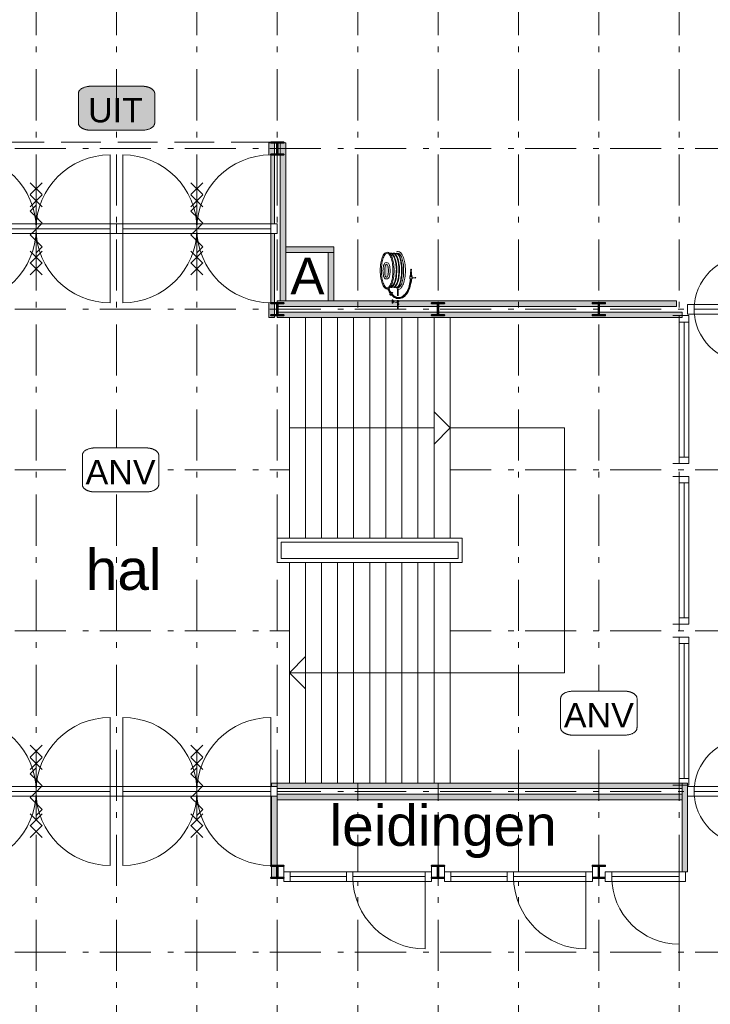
# Model space of a CAD drawing. Header units: millimetres. Extents: x -25849 to 35600, y -19165 to 63250.
# Tile 3 of 10: x -14255 to -5663, y -4248 to 8002. Entities that reach past the tile are written whole.
import ezdxf

# ---------------------------------------------------------------- set-up
doc = ezdxf.new("R2010")
doc.units = ezdxf.units.MM
doc.header["$LTSCALE"] = 1016
doc.linetypes.add('STYLE_02', pattern=[0.694425, 0.48607, -0.208355])
doc.linetypes.add('STYLE_06', pattern=[1.04164, 0.625, -0.20828, 0.06943, -0.13893])
for name, color, linetype, lineweight in [('360', 1, 'Continuous', 15), ('Binnenpuien', 47, 'Continuous', 18), ('Binnenwanden', 7, 'Continuous', 13), ('Brandinstallaties', 7, 'Continuous', 18), ('Geen', 7, 'Continuous', 18), ('Staalconstructie', 7, 'Continuous', 18), ('Tekst', 7, 'Continuous', 18)]:
    doc.layers.add(name, color=color, linetype=linetype, lineweight=lineweight)
doc.styles.add('Arial', font='Arial')

# ---------------------------------------------------------------- blocks, each defined once
blk = doc.blocks.new('Binnenpui 2000')
blk.add_wipeout([(80, 40), (1920, 40), (1920, -80), (80, -80)]).dxf.layer = 'Binnenpuien'
at = {"layer": 'Binnenpuien'}
blk.add_lwpolyline([(80, 40), (1920, 40), (1920, -80), (80, -80)], close=True, dxfattribs=at)
for points in [[(80, 40), (160, 40), (160, -80), (80, -80)], [(1840, 40), (1920, 40), (1920, -80), (1840, -80)]]:
    blk.add_wipeout(points).dxf.layer = 'Binnenpuien'
for p, q in [((80, -80), (80, -160)), ((160, -20), (1840, -20)), ((1920, -80), (1920, -160))]:
    blk.add_line(p, q, dxfattribs=at)
for points in [[(80, 40), (160, 40), (160, -80), (80, -80)], [(1840, 40), (1920, 40), (1920, -80), (1840, -80)]]:
    blk.add_lwpolyline(points, close=True, dxfattribs=at)
blk = doc.blocks.new('Binnendeur 815')
blk.add_wipeout([(80, 0), (80, 16), (81, 32), (82, 48), (83, 64), (85, 80), (87, 96), (90, 112), (93, 128), (96, 144), (100, 159), (104, 175), (108, 190), (113, 205), (118, 221), (124, 236), (130, 251), (136, 265), (143, 280), (150, 294), (157, 309), (165, 323), (173, 337), (182, 350), (190, 364), (199, 377), (209, 390), (219, 403), (229, 416), (239, 428), (250, 440), (261, 452), (272, 463), (283, 474), (295, 485), (307, 496), (319, 506), (332, 516), (345, 526), (358, 536), (371, 545), (385, 553), (398, 562), (412, 570), (426, 578), (441, 585), (455, 592), (470, 599), (484, 605), (499, 611), (514, 617), (530, 622), (545, 627), (560, 631), (576, 635), (591, 639), (607, 642), (623, 645), (639, 648), (655, 650), (671, 652), (687, 653), (703, 654), (719, 655), (735, 655), (735, 0)]).dxf.layer = 'Binnenpuien'
at = {"layer": 'Binnenpuien'}
blk.add_arc((735, 0), 655, 90, 180, dxfattribs=at)
blk.add_wipeout([(0, 60), (815, 60), (815, -60), (0, -60)]).dxf.layer = 'Binnenpuien'
blk.add_lwpolyline([(0, 60), (815, 60), (815, -60), (0, -60)], close=True, dxfattribs=at)
blk.add_wipeout([(735, 60), (815, 60), (815, -60), (735, -60)]).dxf.layer = 'Binnenpuien'
for p, q in [((735, 0), (735, 655)), ((80, 0), (735, 0))]:
    blk.add_line(p, q, dxfattribs=at)
blk.add_lwpolyline([(735, 60), (815, 60), (815, -60), (735, -60)], close=True, dxfattribs=at)
blk.add_wipeout([(0, 60), (80, 60), (80, -60), (0, -60)]).dxf.layer = 'Binnenpuien'
blk.add_lwpolyline([(0, 60), (80, 60), (80, -60), (0, -60)], close=True, dxfattribs=at)
blk = doc.blocks.new('IPE 160')
at = {"color": 7, "linetype": 'Continuous', "lineweight": 35}
blk.add_wipeout([(5, 80), (80, 80), (80, 70), (15, 70), (15, 70), (15, 70), (14, 70), (14, 70), (14, 70), (14, 70), (13, 70), (13, 70), (13, 70), (13, 70), (12, 70), (12, 70), (12, 69), (12, 69), (11, 69), (11, 69), (11, 69), (11, 69), (11, 69), (10, 69), (10, 69), (10, 69), (10, 68), (9, 68), (9, 68), (9, 68), (9, 68), (9, 68), (8, 68), (8, 67), (8, 67), (8, 67), (8, 67), (8, 67), (7, 67), (7, 66), (7, 66), (7, 66), (7, 66), (7, 66), (7, 65), (6, 65), (6, 65), (6, 65), (6, 64), (6, 64), (6, 64), (6, 64), (6, 64), (6, 63), (6, 63), (5, 63), (5, 63), (5, 62), (5, 62), (5, 62), (5, 62), (5, 61), (5, 61), (5, 61), (5, 61), (5, 60), (5, 60), (5, 60), (5, 0), (5, -60), (5, -60), (5, -60), (5, -61), (5, -61), (5, -61), (5, -61), (5, -62), (5, -62), (5, -62), (5, -62), (5, -63), (5, -63), (6, -63), (6, -63), (6, -64), (6, -64), (6, -64), (6, -64), (6, -64), (6, -65), (6, -65), (6, -65), (7, -65), (7, -66), (7, -66), (7, -66), (7, -66), (7, -66), (7, -67), (8, -67), (8, -67), (8, -67), (8, -67), (8, -67), (8, -68), (9, -68), (9, -68), (9, -68), (9, -68), (9, -68), (10, -68), (10, -69), (10, -69), (10, -69), (11, -69), (11, -69), (11, -69), (11, -69), (11, -69), (12, -69), (12, -69), (12, -70), (12, -70), (13, -70), (13, -70), (13, -70), (13, -70), (14, -70), (14, -70), (14, -70), (14, -70), (15, -70), (15, -70), (15, -70), (80, -70), (80, -80), (-80, -80), (-80, -70), (-15, -70), (-15, -70), (-15, -70), (-14, -70), (-14, -70), (-14, -70), (-14, -70), (-13, -70), (-13, -70), (-13, -70), (-13, -70), (-12, -70), (-12, -70), (-12, -69), (-12, -69), (-11, -69), (-11, -69), (-11, -69), (-11, -69), (-11, -69), (-10, -69), (-10, -69), (-10, -69), (-10, -68), (-9, -68), (-9, -68), (-9, -68), (-9, -68), (-9, -68), (-8, -68), (-8, -67), (-8, -67), (-8, -67), (-8, -67), (-8, -67), (-7, -67), (-7, -66), (-7, -66), (-7, -66), (-7, -66), (-7, -66), (-7, -65), (-6, -65), (-6, -65), (-6, -65), (-6, -64), (-6, -64), (-6, -64), (-6, -64), (-6, -64), (-6, -63), (-6, -63), (-5, -63), (-5, -63), (-5, -62), (-5, -62), (-5, -62), (-5, -62), (-5, -61), (-5, -61), (-5, -61), (-5, -61), (-5, -60), (-5, -60), (-5, -60), (-5, 0), (-5, 60), (-5, 60), (-5, 60), (-5, 61), (-5, 61), (-5, 61), (-5, 61), (-5, 62), (-5, 62), (-5, 62), (-5, 62), (-5, 63), (-5, 63), (-6, 63), (-6, 63), (-6, 64), (-6, 64), (-6, 64), (-6, 64), (-6, 64), (-6, 65), (-6, 65), (-6, 65), (-7, 65), (-7, 66), (-7, 66), (-7, 66), (-7, 66), (-7, 66), (-7, 67), (-8, 67), (-8, 67), (-8, 67), (-8, 67), (-8, 67), (-8, 68), (-9, 68), (-9, 68), (-9, 68), (-9, 68), (-9, 68), (-10, 68), (-10, 69), (-10, 69), (-10, 69), (-11, 69), (-11, 69), (-11, 69), (-11, 69), (-11, 69), (-12, 69), (-12, 69), (-12, 70), (-12, 70), (-13, 70), (-13, 70), (-13, 70), (-13, 70), (-14, 70), (-14, 70), (-14, 70), (-14, 70), (-15, 70), (-15, 70), (-15, 70), (-80, 70), (-80, 80), (-5, 80)], dxfattribs=at).dxf.layer = 'Staalconstructie'
at = {"layer": 'Staalconstructie', "color": 7, "linetype": 'Continuous', "lineweight": 35, "flags": 128}
blk.add_lwpolyline([(5, 80), (80, 80), (80, 70), (15, 70, 0.414214), (5, 60), (5, -60, 0.414214), (15, -70), (80, -70), (80, -80), (-80, -80), (-80, -70), (-15, -70, 0.414214), (-5, -60), (-5, 60, 0.414214), (-15, 70), (-80, 70), (-80, 80), (-5, 80)], format="xyb", close=True, dxfattribs=at)
blk = doc.blocks.new('Groep-4')
at = {"layer": 'Geen'}
blk.add_line((-7475, 2922.5), (-7475, -122.5), dxfattribs=at)
for points in [[(-10900, 4295), (-10700, 4295), (-10700, 1550), (-10900, 1550)], [(-9100, 4295), (-8900, 4295), (-8900, 1550), (-9100, 1550)], [(-10900, 1250), (-10700, 1250), (-10700, -1495), (-10900, -1495)], [(-9100, 1250), (-8900, 1250), (-8900, -1495), (-9100, -1495)]]:
    blk.add_wipeout(points).dxf.layer = 'Geen'
for points in [[(-10900, 4295), (-10700, 4295), (-10700, 1550), (-10900, 1550)], [(-9100, 4295), (-8900, 4295), (-8900, 1550), (-9100, 1550)], [(-10900, 1250), (-10700, 1250), (-10700, -1495), (-10900, -1495)], [(-9100, 1250), (-8900, 1250), (-8900, -1495), (-9100, -1495)]]:
    blk.add_lwpolyline(points, close=True, dxfattribs=at)
for points in [[(-9300, 4295), (-9100, 4295), (-9100, 1550), (-9300, 1550)], [(-9300, 1250), (-9100, 1250), (-9100, -1495), (-9300, -1495)]]:
    blk.add_wipeout(points).dxf.layer = 'Geen'
for points in [[(-9300, 4295), (-9100, 4295), (-9100, 1550), (-9300, 1550)], [(-9300, 1250), (-9100, 1250), (-9100, -1495), (-9300, -1495)]]:
    blk.add_lwpolyline(points, close=True, dxfattribs=at)
for points in [[(-9500, 4295), (-9300, 4295), (-9300, 1550), (-9500, 1550)], [(-9500, 1250), (-9300, 1250), (-9300, -1495), (-9500, -1495)]]:
    blk.add_wipeout(points).dxf.layer = 'Geen'
for points in [[(-9500, 4295), (-9300, 4295), (-9300, 1550), (-9500, 1550)], [(-9500, 1250), (-9300, 1250), (-9300, -1495), (-9500, -1495)]]:
    blk.add_lwpolyline(points, close=True, dxfattribs=at)
for points in [[(-9700, 4295), (-9500, 4295), (-9500, 1550), (-9700, 1550)], [(-9700, 1250), (-9500, 1250), (-9500, -1495), (-9700, -1495)]]:
    blk.add_wipeout(points).dxf.layer = 'Geen'
for points in [[(-9700, 4295), (-9500, 4295), (-9500, 1550), (-9700, 1550)], [(-9700, 1250), (-9500, 1250), (-9500, -1495), (-9700, -1495)]]:
    blk.add_lwpolyline(points, close=True, dxfattribs=at)
for points in [[(-9900, 4295), (-9700, 4295), (-9700, 1550), (-9900, 1550)], [(-9900, 1250), (-9700, 1250), (-9700, -1495), (-9900, -1495)]]:
    blk.add_wipeout(points).dxf.layer = 'Geen'
for points in [[(-9900, 4295), (-9700, 4295), (-9700, 1550), (-9900, 1550)], [(-9900, 1250), (-9700, 1250), (-9700, -1495), (-9900, -1495)]]:
    blk.add_lwpolyline(points, close=True, dxfattribs=at)
for points in [[(-10100, 4295), (-9900, 4295), (-9900, 1550), (-10100, 1550)], [(-10100, 1250), (-9900, 1250), (-9900, -1495), (-10100, -1495)]]:
    blk.add_wipeout(points).dxf.layer = 'Geen'
for points in [[(-10100, 4295), (-9900, 4295), (-9900, 1550), (-10100, 1550)], [(-10100, 1250), (-9900, 1250), (-9900, -1495), (-10100, -1495)]]:
    blk.add_lwpolyline(points, close=True, dxfattribs=at)
for points in [[(-10300, 4295), (-10100, 4295), (-10100, 1550), (-10300, 1550)], [(-10300, 1250), (-10100, 1250), (-10100, -1495), (-10300, -1495)]]:
    blk.add_wipeout(points).dxf.layer = 'Geen'
for points in [[(-10300, 4295), (-10100, 4295), (-10100, 1550), (-10300, 1550)], [(-10300, 1250), (-10100, 1250), (-10100, -1495), (-10300, -1495)]]:
    blk.add_lwpolyline(points, close=True, dxfattribs=at)
for points in [[(-10500, 4295), (-10300, 4295), (-10300, 1550), (-10500, 1550)], [(-10500, 1250), (-10300, 1250), (-10300, -1495), (-10500, -1495)]]:
    blk.add_wipeout(points).dxf.layer = 'Geen'
for points in [[(-10500, 4295), (-10300, 4295), (-10300, 1550), (-10500, 1550)], [(-10500, 1250), (-10300, 1250), (-10300, -1495), (-10500, -1495)]]:
    blk.add_lwpolyline(points, close=True, dxfattribs=at)
for points in [[(-10700, 4295), (-10500, 4295), (-10500, 1550), (-10700, 1550)], [(-10700, 1250), (-10500, 1250), (-10500, -1495), (-10700, -1495)]]:
    blk.add_wipeout(points).dxf.layer = 'Geen'
blk.add_line((-10900, 2922.5), (-7475, 2922.5), dxfattribs=at)
for points in [[(-10700, 4295), (-10500, 4295), (-10500, 1550), (-10700, 1550)], [(-10700, 1250), (-10500, 1250), (-10500, -1495), (-10700, -1495)]]:
    blk.add_lwpolyline(points, close=True, dxfattribs=at)
for points in [[(-9100, 3122.5), (-8900, 2922.5), (-9100, 2722.5), (-9100, 2922.5)], [(-10700, -322.5), (-10900, -122.5), (-10700, 77.5), (-10700, -122.5)]]:
    blk.add_wipeout(points).dxf.layer = 'Geen'
at = {"lineweight": 5}
blk.add_wipeout([(-11050, 1550), (-8750, 1550), (-8750, 1250), (-11050, 1250)], dxfattribs=at).dxf.layer = 'Geen'
at = {"layer": 'Geen'}
blk.add_line((-10900, -122.5), (-7475, -122.5), dxfattribs=at)
for points in [[(-9100, 3122.5), (-8900, 2922.5), (-9100, 2722.5), (-9100, 2922.5)], [(-10700, -322.5), (-10900, -122.5), (-10700, 77.5), (-10700, -122.5)]]:
    blk.add_lwpolyline(points, close=True, dxfattribs=at)
at = {"layer": 'Geen', "lineweight": 5}
blk.add_lwpolyline([(-11050, 1550), (-8750, 1550), (-8750, 1250), (-11050, 1250)], close=True, dxfattribs=at)
at = {"lineweight": 5}
blk.add_wipeout([(-11000, 1500), (-8800, 1500), (-8800, 1300), (-11000, 1300)], dxfattribs=at).dxf.layer = 'Geen'
at = {"layer": 'Geen', "lineweight": 5}
blk.add_lwpolyline([(-11000, 1500), (-8800, 1500), (-8800, 1300), (-11000, 1300)], close=True, dxfattribs=at)
blk = doc.blocks.new('Binnendeur 2000')
blk.add_wipeout([(1000, 0), (1000, -23), (999, -45), (998, -68), (996, -90), (993, -113), (990, -135), (986, -157), (982, -179), (978, -202), (972, -224), (967, -245), (960, -267), (954, -289), (946, -310), (938, -331), (930, -352), (921, -373), (912, -393), (902, -414), (891, -434), (880, -453), (869, -473), (857, -492), (845, -511), (832, -530), (819, -548), (805, -566), (791, -584), (777, -601), (762, -618), (746, -634), (731, -651), (714, -666), (698, -682), (681, -697), (664, -711), (646, -725), (628, -739), (610, -752), (591, -765), (572, -777), (553, -789), (533, -800), (514, -811), (494, -822), (473, -832), (453, -841), (432, -850), (411, -858), (390, -866), (369, -874), (347, -880), (325, -887), (304, -892), (282, -898), (259, -902), (237, -906), (215, -910), (193, -913), (170, -916), (148, -918), (125, -919), (103, -920), (80, -920), (80, 0)]).dxf.layer = 'Binnenpuien'
at = {"layer": 'Binnenpuien'}
blk.add_arc((80, 0), 920, 270, 0, dxfattribs=at)
blk.add_wipeout([(1920, -920), (1897, -920), (1875, -919), (1852, -918), (1830, -916), (1807, -913), (1785, -910), (1763, -906), (1741, -902), (1718, -898), (1696, -892), (1675, -887), (1653, -880), (1631, -874), (1610, -866), (1589, -858), (1568, -850), (1547, -841), (1527, -832), (1506, -822), (1486, -811), (1467, -800), (1447, -789), (1428, -777), (1409, -765), (1390, -752), (1372, -739), (1354, -725), (1336, -711), (1319, -697), (1302, -682), (1286, -666), (1269, -651), (1254, -634), (1238, -618), (1223, -601), (1209, -584), (1195, -566), (1181, -548), (1168, -530), (1155, -511), (1143, -492), (1131, -473), (1120, -453), (1109, -434), (1098, -414), (1088, -393), (1079, -373), (1070, -352), (1062, -331), (1054, -310), (1046, -289), (1040, -267), (1033, -245), (1028, -224), (1022, -202), (1018, -179), (1014, -157), (1010, -135), (1007, -113), (1004, -90), (1002, -68), (1001, -45), (1000, -23), (1000, 0), (1920, 0)]).dxf.layer = 'Binnenpuien'
blk.add_arc((1920, 0), 920, 180, 270, dxfattribs=at)
blk.add_wipeout([(1000, 0), (1000, 23), (1001, 45), (1002, 68), (1004, 90), (1007, 113), (1010, 135), (1014, 157), (1018, 179), (1022, 202), (1028, 224), (1033, 245), (1040, 267), (1046, 289), (1054, 310), (1062, 331), (1070, 352), (1079, 373), (1088, 393), (1098, 414), (1109, 434), (1120, 453), (1131, 473), (1143, 492), (1155, 511), (1168, 530), (1181, 548), (1195, 566), (1209, 584), (1223, 601), (1238, 618), (1254, 634), (1269, 651), (1286, 666), (1302, 682), (1319, 697), (1336, 711), (1354, 725), (1372, 739), (1390, 752), (1409, 765), (1428, 777), (1447, 789), (1467, 800), (1486, 811), (1506, 822), (1527, 832), (1547, 841), (1568, 850), (1589, 858), (1610, 866), (1631, 874), (1653, 880), (1675, 887), (1696, 892), (1718, 898), (1741, 902), (1763, 906), (1785, 910), (1807, 913), (1830, 916), (1852, 918), (1875, 919), (1897, 920), (1920, 920), (1920, 0)]).dxf.layer = 'Binnenpuien'
blk.add_arc((1920, 0), 920, 90, 180, dxfattribs=at)
blk.add_wipeout([(80, 920), (103, 920), (125, 919), (148, 918), (170, 916), (193, 913), (215, 910), (237, 906), (259, 902), (282, 898), (304, 892), (325, 887), (347, 880), (369, 874), (390, 866), (411, 858), (432, 850), (453, 841), (473, 832), (494, 822), (514, 811), (533, 800), (553, 789), (572, 777), (591, 765), (610, 752), (628, 739), (646, 725), (664, 711), (681, 697), (698, 682), (714, 666), (731, 651), (746, 634), (762, 618), (777, 601), (791, 584), (805, 566), (819, 548), (832, 530), (845, 511), (857, 492), (869, 473), (880, 453), (891, 434), (902, 414), (912, 393), (921, 373), (930, 352), (938, 331), (946, 310), (954, 289), (960, 267), (967, 245), (972, 224), (978, 202), (982, 179), (986, 157), (990, 135), (993, 113), (996, 90), (998, 68), (999, 45), (1000, 23), (1000, 0), (80, 0)]).dxf.layer = 'Binnenpuien'
blk.add_lwpolyline([(0, 60), (2000, 60), (2000, -60), (0, -60)], close=True, dxfattribs=at)
blk.add_arc((80, 0), 920, 0, 90, dxfattribs=at)
for points in [[(0, 60), (80, 60), (80, -60), (0, -60)], [(1920, 60), (2000, 60), (2000, -60), (1920, -60)]]:
    blk.add_wipeout(points).dxf.layer = 'Binnenpuien'
for p, q in [((80, 0), (80, 920)), ((1920, 0), (1920, 920)), ((80, 0), (1920, 0)), ((80, 0), (80, -920)), ((1920, 0), (1920, -920))]:
    blk.add_line(p, q, dxfattribs=at)
for points in [[(0, 60), (80, 60), (80, -60), (0, -60)], [(1920, 60), (2000, 60), (2000, -60), (1920, -60)]]:
    blk.add_lwpolyline(points, close=True, dxfattribs=at)
blk = doc.blocks.new('Groep-7')
at = {"layer": 'Binnenwanden', "color": 7}
blk.add_blockref('Binnendeur 2000', (-15050, -1600), dxfattribs=at)
blk.add_blockref('Binnendeur 2000', (-13050, -1600), dxfattribs=at)
blk = doc.blocks.new('Binnenpui 2000 deur')
at = {"layer": 'Binnenpuien'}
blk.add_arc((1840, -20), 900, 90, 180, dxfattribs=at)
blk.add_wipeout([(80, 40), (1920, 40), (1920, -80), (80, -80)]).dxf.layer = 'Binnenpuien'
blk.add_lwpolyline([(80, 40), (1920, 40), (1920, -80), (80, -80)], close=True, dxfattribs=at)
for points in [[(80, 40), (160, 40), (160, -80), (80, -80)], [(1840, 40), (1920, 40), (1920, -80), (1840, -80)]]:
    blk.add_wipeout(points).dxf.layer = 'Binnenpuien'
for p, q in [((1840, -20), (1840, 880)), ((80, -80), (80, -160)), ((160, -20), (1840, -20)), ((1920, -80), (1920, -160))]:
    blk.add_line(p, q, dxfattribs=at)
for points in [[(80, 40), (160, 40), (160, -80), (80, -80)], [(1840, 40), (1920, 40), (1920, -80), (1840, -80)]]:
    blk.add_lwpolyline(points, close=True, dxfattribs=at)
blk.add_wipeout([(860, 40), (940, 40), (940, -80), (860, -80)]).dxf.layer = 'Binnenpuien'
blk.add_lwpolyline([(860, 40), (940, 40), (940, -80), (860, -80)], close=True, dxfattribs=at)
blk = doc.blocks.new('Binnendeur 1000')
at = {"layer": 'Binnenpuien'}
blk.add_arc((920, 0), 840, 90, 180, dxfattribs=at)
blk.add_wipeout([(0, 60), (1000, 60), (1000, -60), (0, -60)]).dxf.layer = 'Binnenpuien'
blk.add_lwpolyline([(0, 60), (1000, 60), (1000, -60), (0, -60)], close=True, dxfattribs=at)
blk.add_wipeout([(920, 60), (1000, 60), (1000, -60), (920, -60)]).dxf.layer = 'Binnenpuien'
for p, q in [((920, 0), (920, 840)), ((80, 0), (920, 0))]:
    blk.add_line(p, q, dxfattribs=at)
blk.add_lwpolyline([(920, 60), (1000, 60), (1000, -60), (920, -60)], close=True, dxfattribs=at)
blk.add_wipeout([(0, 60), (80, 60), (80, -60), (0, -60)]).dxf.layer = 'Binnenpuien'
blk.add_lwpolyline([(0, 60), (80, 60), (80, -60), (0, -60)], close=True, dxfattribs=at)
blk = doc.blocks.new('Brandslanghaspel-2')
at = {"layer": '360', "linetype": 'Continuous', "lineweight": 0}
h = blk.add_hatch(color=7, dxfattribs=at)
edge = h.paths.add_edge_path()
edge.add_arc((85, 174), 28.5, 89.0644, 113.9096)
edge.add_arc((130, 163), 67.4, 146.6373, 163.8866)
edge.add_arc((217, 138), 158, 163.8866, 173.1763)
edge.add_arc((357, 121), 299, 173.1763, 180)
edge.add_arc((357, 121), 299, 180, 186.8237)
edge.add_arc((217, 104), 158, -173.1763, -163.8866)
edge.add_arc((130, 79), 67.4, -163.8866, -146.6373)
edge.add_arc((85, 68), 28.5, -113.9096, -89.0644)
edge.add_arc((86, 42), 2.23, -87.688, -34.8934)
edge.add_arc((32, 79), 67.4, -34.8934, -16.1134)
edge.add_arc((-55, 104), 158, -16.1134, -6.8237)
edge.add_arc((-195, 121), 299, -6.8237, 0)
edge.add_arc((-195, 121), 299, 0, 6.8237)
edge.add_arc((-55, 138), 158, 6.8237, 16.1134)
edge.add_arc((32, 163), 67.4, 16.1134, 34.8934)
edge.add_arc((86, 200), 2.23, 34.8934, 87.688)
at = {"layer": '360', "color": 7, "lineweight": 15}
for p, q in [((-234, 48), (-226, 134)), ((-224, 40), (-224, 134)), ((-213, 48), (-221, 134)), ((-237, 34), (-279, 34)), ((-237, 20), (-237, 37)), ((-64, -105), (-64, -192)), ((-57, -105), (-57, -192)), ((6, -243), (6, -278)), ((-64, -246), (-64, -360)), ((-57, -246), (-57, -360)), ((-57, -278), (5, -260))]:
    blk.add_line(p, q, dxfattribs=at)
at = {"layer": '360', "color": 7, "lineweight": 15, "flags": 128}
for points in [[(-45, 355, 0.130431), (-65, 360, 0.218513), (-96, 346, 0.092276), (-129, 288, 0.048967), (-147, 219, 0.03664), (-154, 124, 0.03664), (-147, 29, 0.048967), (-129, -40, 0.092276), (-96, -98, 0.218513), (-65, -112, 0.218513)], [(-65, -105, 0.130431), (-48, -100, 0.130431)], [(6, -154, 0.099397), (4, -157, 0.099397)], [(28, -183, 0.076315), (33, -182, 0.141054), (37, -180, 0.141054), (39, -175, 0.107147), (38, -169, 0.079288), (35, -162, 0.066807), (30, -156, 0.066807), (23, -152, 0.079288), (16, -150, 0.107147), (10, -151, 0.141054), (6, -154, 0.141054)]]:
    blk.add_lwpolyline(points, format="xyb", dxfattribs=at)
at = {"layer": '360', "color": 1, "lineweight": 15, "flags": 128}
for points in [[(-60, -90, -0.086493), (-89, -38, -0.048967), (-106, 30, -0.028579), (-113, 103), (-113, 143, -0.029396), (-106, 218, -0.048967), (-89, 286, -0.086493), (-60, 338, 0.068264), (-65, 339, 0.218513), (-80, 332, 0.092276), (-109, 281, 0.048967), (-126, 216, 0.03664), (-132, 124, 0.03664), (-126, 32, 0.048967), (-109, -33, 0.092276), (-80, -84, 0.218513), (-65, -91, 0.068264)], [(69, -91, 0.143394), (93, -84, 0.092276), (122, -33, 0.048967), (138, 32, 0.03664), (145, 124, 0.03664), (138, 216, 0.048967), (122, 281, 0.092276), (93, 332, 0.143394), (69, 339, 0.218513), (54, 332, 0.092276), (24, 281, 0.048967), (8, 216, 0.03664), (1, 124, 0.03664), (8, 32, 0.048967), (24, -33, 0.092276), (54, -84, 0.218513)], [(86, 224, 0.176677), (57, 214, 0.082127), (45, 187, 0.040556), (39, 159, 0.029783), (37, 121, 0.029783), (39, 83, 0.040556), (45, 55, 0.082127), (57, 29, 0.176677), (86, 19, 0.245191), (105, 29, 0.082127), (117, 55, 0.040556), (123, 83, 0.029783), (125, 121, 0.029783), (123, 159, 0.040556), (117, 187, 0.082127), (105, 214, 0.245191)]]:
    blk.add_lwpolyline(points, format="xyb", close=True, dxfattribs=at)
for points in [[(-54, 334, 0.087991), (-83, 284, 0.048967), (-99, 217, 0.029396), (-106, 142), (-106, 104, 0.028579), (-99, 31, 0.048967), (-83, -35, 0.086795), (-54, -86, 0.086795)], [(7, 337, 0.130427), (-7, 341, 0.218513), (-27, 332, 0.092276), (-58, 278, 0.048967), (-74, 212, 0.029631), (-81, 137), (-80, 119, 0.024052), (-74, 40, 0.048895), (-57, -27, 0.092276), (-27, -80, 0.218513), (-6, -89, 0.218513)], [(3, 331, 0.130427), (-7, 334, 0.218513), (-22, 327, 0.092276), (-51, 276, 0.048967), (-67, 211, 0.029631), (-74, 137), (-73, 122, 0.024885), (-67, 41, 0.048821), (-51, -24, 0.092276), (-21, -75, 0.218513), (-6, -82, 0.218513)], [(-23, 334, 0.139036), (-41, 339, 0.218513), (-66, 328, 0.004251), (-68, 325, 0.004251)], [(-27, 328, 0.139036), (-41, 332, 0.218513), (-61, 323, 0.004251), (-63, 321, 0.004251)], [(34, 340, 0.067272), (27, 341, 0.218513), (7, 332, 0.092276), (-24, 278, 0.048967), (-41, 212, 0.029394), (-48, 137), (-46, 122, 0.02469), (-41, 40, 0.048887), (-24, -27, 0.092276), (7, -80, 0.218513), (27, -89, 0.218513)], [(29, 334, 0.033774), (27, 334, 0.218513), (12, 327, 0.092276), (-18, 276, 0.048967), (-34, 211, 0.029394), (-41, 137), (-39, 123, 0.024656), (-34, 41, 0.048804), (-17, -24, 0.092276), (12, -75, 0.218513), (27, -82, 0.218513)], [(-230, 20, 0.0553), (-213, -70, 0.074756), (-183, -148, 0.107033), (-129, -207, 0.150407), (-73, -226, 0.150407), (-16, -210, 0.080518), (29, -169, 0.080518)], [(-223, 20, 0.055029), (-207, -68, 0.075133), (-177, -144, 0.107033), (-125, -201, 0.150407), (-73, -219, 0.150407), (-20, -204, 0.080518), (24, -165, 0.080518)], [(-216, 20, 0.05475), (-200, -66, 0.075528), (-171, -141, 0.107033), (-121, -196, 0.150407), (-73, -212, 0.150407), (-23, -198, 0.079793), (18, -161, 0.079793)], [(-70, -74, 0.005438), (-67, -77, 0.218513), (-42, -89, 0.218513)], [(-64, -70, 0.005438), (-62, -73, 0.218513), (-42, -82, 0.218513)], [(-42, -82, 0.139036), (-28, -78, 0.139036)], [(-42, -89, 0.139036), (-24, -84, 0.139036)], [(28, -147, 0.003073), (29, -146, 0.043243), (50, -105, 0.043243)], [(33, -151, 0.003073), (35, -149, 0.043243), (57, -108, 0.043243)], [(39, -155, 0.003073), (41, -153, 0.043243), (63, -110, 0.043243)]]:
    blk.add_lwpolyline(points, format="xyb", dxfattribs=at)
at = {"layer": '360', "color": 7, "lineweight": 15, "flags": 128}
for points in [[(69, -105, 0.167867), (103, -93, 0.092276), (135, -38, 0.048967), (152, 30, 0.03664), (159, 124, 0.03664), (152, 218, 0.048967), (135, 286, 0.092276), (103, 341, 0.167867), (69, 353, 0.218513), (43, 341, 0.092276), (11, 286, 0.048967), (-6, 218, 0.03664), (-13, 124, 0.03664), (-6, 30, 0.048967), (11, -38, 0.092276), (43, -93, 0.218513)], [(86, 202, 0.108834), (74, 200, 0.075407), (65, 182, 0.040556), (60, 157, 0.029783), (58, 121, 0.029783), (60, 86, 0.040556), (65, 60, 0.075407), (74, 42, 0.108834), (86, 40, 0.234523), (87, 41, 0.082127), (97, 60, 0.040556), (102, 86, 0.029783), (104, 121, 0.029783), (102, 157, 0.040556), (97, 182, 0.082127), (87, 201, 0.234523)], [(6, -240, 0.23884), (4, -241, 0.084691), (1, -246, 0.042481), (0, -252, 0.031317), (-1, -261, 0.031317), (0, -270, 0.042481), (1, -276, 0.084691), (4, -281, 0.23884), (6, -282, 0.23884), (8, -281, 0.084691), (10, -276, 0.042481), (12, -270, 0.031317), (12, -261, 0.031317), (12, -252, 0.042481), (10, -246, 0.084691), (8, -241, 0.23884)]]:
    blk.add_lwpolyline(points, format="xyb", close=True, dxfattribs=at)
at = {"layer": '360', "color": 7, "lineweight": 15}
for points in [[(-210, 20), (-210, 48), (-237, 48), (-237, 20)], [(-70, -255), (-53, -255), (-53, -265), (-70, -265)], [(-70, -292), (-54, -292), (-54, -300), (-70, -300)]]:
    blk.add_lwpolyline(points, close=True, dxfattribs=at)
for centre, radius in [((-224, 134), 5.62), ((-279, 34), 3.19)]:
    blk.add_circle(centre, radius, dxfattribs=at)
blk = doc.blocks.new('Dranger')
at = {"layer": 'Binnenpuien', "color": 7, "lineweight": 13}
for p, q in [((-74.246212, 425.260423), (74.246212, 573.752847)), ((74.246212, 425.260423), (-74.246212, 573.752847)), ((74.246212, 272.894754), (-74.246212, 421.387179)), ((-74.246212, 272.894754), (74.246212, 421.387179)), ((-74.246212, 220.394754), (0, 294.640966)), ((0, -351.82873), (0, 347.140966)), ((74.246212, 71.90233), (-74.246212, 220.394754)), ((-74.246212, -76.590094), (74.246212, 71.90233)), ((74.246212, -225.082518), (-74.246212, -76.590094)), ((0, -299.32873), (74.246212, -225.082518)), ((74.246212, -426.074942), (-74.246212, -277.582518)), ((-74.246212, -426.074942), (74.246212, -277.582518)), ((-74.246212, -573.752847), (74.246212, -425.260423)), ((74.246212, -573.752847), (-74.246212, -425.260423))]:
    blk.add_line(p, q, dxfattribs=at)
blk = doc.blocks.new('Groep-13')
at = {"layer": 'Binnenwanden', "color": 7}
blk.add_blockref('Binnendeur 2000', (-15050, 5400), dxfattribs=at)
blk.add_blockref('Binnendeur 2000', (-13050, 5400), dxfattribs=at)
blk = doc.blocks.new('ANV')
at = {"color": 7, "lineweight": 18}
blk.add_wipeout([(317, 274), (321, 274), (324, 274), (328, 274), (332, 274), (336, 274), (340, 273), (344, 273), (348, 272), (351, 272), (355, 272), (359, 271), (363, 270), (366, 270), (370, 269), (374, 268), (377, 267), (381, 266), (384, 265), (388, 264), (391, 263), (395, 262), (398, 261), (401, 260), (405, 259), (408, 258), (411, 256), (414, 255), (417, 253), (420, 252), (423, 251), (426, 249), (429, 247), (431, 246), (434, 244), (437, 243), (439, 241), (441, 239), (444, 237), (446, 235), (448, 234), (450, 232), (452, 230), (454, 228), (456, 226), (458, 224), (460, 222), (461, 220), (463, 218), (464, 216), (466, 214), (467, 212), (468, 209), (469, 207), (470, 205), (471, 203), (472, 201), (473, 198), (473, 196), (474, 194), (474, 192), (475, 190), (475, 187), (475, 185), (475, 183), (475, -183), (475, -185), (475, -187), (475, -190), (474, -192), (474, -194), (473, -196), (473, -198), (472, -201), (471, -203), (470, -205), (469, -207), (468, -209), (467, -212), (466, -214), (464, -216), (463, -218), (461, -220), (460, -222), (458, -224), (456, -226), (454, -228), (452, -230), (450, -232), (448, -234), (446, -235), (444, -237), (441, -239), (439, -241), (437, -243), (434, -244), (431, -246), (429, -247), (426, -249), (423, -251), (420, -252), (417, -253), (414, -255), (411, -256), (408, -258), (405, -259), (401, -260), (398, -261), (395, -262), (391, -263), (388, -264), (384, -265), (381, -266), (377, -267), (374, -268), (370, -269), (366, -270), (363, -270), (359, -271), (355, -272), (351, -272), (348, -272), (344, -273), (340, -273), (336, -274), (332, -274), (328, -274), (324, -274), (321, -274), (317, -274), (-317, -274), (-321, -274), (-324, -274), (-328, -274), (-332, -274), (-336, -274), (-340, -273), (-344, -273), (-348, -272), (-351, -272), (-355, -272), (-359, -271), (-363, -270), (-366, -270), (-370, -269), (-374, -268), (-377, -267), (-381, -266), (-384, -265), (-388, -264), (-391, -263), (-395, -262), (-398, -261), (-401, -260), (-405, -259), (-408, -258), (-411, -256), (-414, -255), (-417, -253), (-420, -252), (-423, -251), (-426, -249), (-429, -247), (-431, -246), (-434, -244), (-437, -243), (-439, -241), (-441, -239), (-444, -237), (-446, -235), (-448, -234), (-450, -232), (-452, -230), (-454, -228), (-456, -226), (-458, -224), (-460, -222), (-461, -220), (-463, -218), (-464, -216), (-466, -214), (-467, -212), (-468, -209), (-469, -207), (-470, -205), (-471, -203), (-472, -201), (-473, -198), (-473, -196), (-474, -194), (-474, -192), (-475, -190), (-475, -187), (-475, -185), (-475, -183), (-475, 183), (-475, 185), (-475, 187), (-475, 190), (-474, 192), (-474, 194), (-473, 196), (-473, 198), (-472, 201), (-471, 203), (-470, 205), (-469, 207), (-468, 209), (-467, 212), (-466, 214), (-464, 216), (-463, 218), (-461, 220), (-460, 222), (-458, 224), (-456, 226), (-454, 228), (-452, 230), (-450, 232), (-448, 234), (-446, 235), (-444, 237), (-441, 239), (-439, 241), (-437, 243), (-434, 244), (-431, 246), (-429, 247), (-426, 249), (-423, 251), (-420, 252), (-417, 253), (-414, 255), (-411, 256), (-408, 258), (-405, 259), (-401, 260), (-398, 261), (-395, 262), (-391, 263), (-388, 264), (-384, 265), (-381, 266), (-377, 267), (-374, 268), (-370, 269), (-366, 270), (-363, 270), (-359, 271), (-355, 272), (-351, 272), (-348, 272), (-344, 273), (-340, 273), (-336, 274), (-332, 274), (-328, 274), (-324, 274), (-321, 274), (-317, 274)], dxfattribs=at).dxf.layer = 'Brandinstallaties'
at = {"layer": 'Brandinstallaties', "color": 7, "lineweight": 18}
blk.add_open_spline([(317, 274), (359, 274), (433, 250), (475, 207), (475, 183), (475, 0), (475, -183), (475, -207), (433, -250), (359, -274), (317, -274), (0, -274), (-317, -274), (-359, -274), (-433, -250), (-475, -207), (-475, -183), (-475, 0), (-475, 183), (-475, 207), (-433, 250), (-359, 274), (-317, 274), (0, 274), (317, 274)], degree=2, knots=[0, 0, 0, 1, 2, 3, 3, 4, 4, 5, 6, 7, 7, 8, 8, 9, 10, 11, 11, 12, 12, 13, 14, 15, 15, 16, 16, 16], dxfattribs=at)
at = {"layer": 'Brandinstallaties', "color": 7, "insert": (-435, -26), "char_height": 303.4, "attachment_point": 4, "line_spacing_factor": 0.966482, "style": 'Arial'}
blk.add_mtext('ANV', dxfattribs=at)
blk = doc.blocks.new('UIT')
at = {"layer": 'Brandinstallaties', "linetype": 'Continuous', "lineweight": 0}
blk.add_hatch(color=3, dxfattribs=at).paths.add_polyline_path([(317, 274), (321, 274), (324, 274), (328, 274), (332, 274), (336, 274), (340, 273), (344, 273), (348, 272), (351, 272), (355, 272), (359, 271), (363, 270), (366, 270), (370, 269), (374, 268), (377, 267), (381, 266), (384, 265), (388, 264), (391, 263), (395, 262), (398, 261), (401, 260), (405, 259), (408, 258), (411, 256), (414, 255), (417, 253), (420, 252), (423, 251), (426, 249), (429, 247), (431, 246), (434, 244), (437, 243), (439, 241), (441, 239), (444, 237), (446, 235), (448, 234), (450, 232), (452, 230), (454, 228), (456, 226), (458, 224), (460, 222), (461, 220), (463, 218), (464, 216), (466, 214), (467, 212), (468, 209), (469, 207), (470, 205), (471, 203), (472, 201), (473, 198), (473, 196), (474, 194), (474, 192), (475, 190), (475, 187), (475, 185), (475, 183), (475, -183), (475, -185), (475, -187), (475, -190), (474, -192), (474, -194), (473, -196), (473, -198), (472, -201), (471, -203), (470, -205), (469, -207), (468, -209), (467, -212), (466, -214), (464, -216), (463, -218), (461, -220), (460, -222), (458, -224), (456, -226), (454, -228), (452, -230), (450, -232), (448, -234), (446, -235), (444, -237), (441, -239), (439, -241), (437, -243), (434, -244), (431, -246), (429, -247), (426, -249), (423, -251), (420, -252), (417, -253), (414, -255), (411, -256), (408, -258), (405, -259), (401, -260), (398, -261), (395, -262), (391, -263), (388, -264), (384, -265), (381, -266), (377, -267), (374, -268), (370, -269), (366, -270), (363, -270), (359, -271), (355, -272), (351, -272), (348, -272), (344, -273), (340, -273), (336, -274), (332, -274), (328, -274), (324, -274), (321, -274), (317, -274), (-317, -274), (-321, -274), (-324, -274), (-328, -274), (-332, -274), (-336, -274), (-340, -273), (-344, -273), (-348, -272), (-351, -272), (-355, -272), (-359, -271), (-363, -270), (-366, -270), (-370, -269), (-374, -268), (-377, -267), (-381, -266), (-384, -265), (-388, -264), (-391, -263), (-395, -262), (-398, -261), (-401, -260), (-405, -259), (-408, -258), (-411, -256), (-414, -255), (-417, -253), (-420, -252), (-423, -251), (-426, -249), (-429, -247), (-431, -246), (-434, -244), (-437, -243), (-439, -241), (-441, -239), (-444, -237), (-446, -235), (-448, -234), (-450, -232), (-452, -230), (-454, -228), (-456, -226), (-458, -224), (-460, -222), (-461, -220), (-463, -218), (-464, -216), (-466, -214), (-467, -212), (-468, -209), (-469, -207), (-470, -205), (-471, -203), (-472, -201), (-473, -198), (-473, -196), (-474, -194), (-474, -192), (-475, -190), (-475, -187), (-475, -185), (-475, -183), (-475, 183), (-475, 185), (-475, 187), (-475, 190), (-474, 192), (-474, 194), (-473, 196), (-473, 198), (-472, 201), (-471, 203), (-470, 205), (-469, 207), (-468, 209), (-467, 212), (-466, 214), (-464, 216), (-463, 218), (-461, 220), (-460, 222), (-458, 224), (-456, 226), (-454, 228), (-452, 230), (-450, 232), (-448, 234), (-446, 235), (-444, 237), (-441, 239), (-439, 241), (-437, 243), (-434, 244), (-431, 246), (-429, 247), (-426, 249), (-423, 251), (-420, 252), (-417, 253), (-414, 255), (-411, 256), (-408, 258), (-405, 259), (-401, 260), (-398, 261), (-395, 262), (-391, 263), (-388, 264), (-384, 265), (-381, 266), (-377, 267), (-374, 268), (-370, 269), (-366, 270), (-363, 270), (-359, 271), (-355, 272), (-351, 272), (-348, 272), (-344, 273), (-340, 273), (-336, 274), (-332, 274), (-328, 274), (-324, 274), (-321, 274), (-317, 274)])
at = {"layer": 'Brandinstallaties', "color": 7, "lineweight": 18}
blk.add_open_spline([(317, 274), (359, 274), (433, 250), (475, 207), (475, 183), (475, 0), (475, -183), (475, -207), (433, -250), (359, -274), (317, -274), (0, -274), (-317, -274), (-359, -274), (-433, -250), (-475, -207), (-475, -183), (-475, 0), (-475, 183), (-475, 207), (-433, 250), (-359, 274), (-317, 274), (0, 274), (317, 274)], degree=2, knots=[0, 0, 0, 1, 2, 3, 3, 4, 4, 5, 6, 7, 7, 8, 8, 9, 10, 11, 11, 12, 12, 13, 14, 15, 15, 16, 16, 16], dxfattribs=at)
at = {"layer": 'Brandinstallaties', "color": 7, "insert": (-354, -26), "char_height": 303.4, "attachment_point": 4, "line_spacing_factor": 0.966482, "style": 'Arial'}
blk.add_mtext('UIT', dxfattribs=at)

msp = doc.modelspace()

# ---------------------------------------------------------------- hatches: boundary and pattern name
at = {"layer": 'Binnenwanden', "linetype": 'Continuous', "lineweight": 0}
for points in [[(-11155, 6470), (-11085, 6470), (-11085, 4295), (-11155, 4295)], [(-11015, 6470), (-10945, 6470), (-10945, 4505), (-11015, 4505)], [(-10945, 5175), (-10345, 5175), (-10345, 5105), (-10945, 5105)], [(-10415, 5105), (-10345, 5105), (-10345, 4505), (-10415, 4505)], [(-11050, 4505), (-6085, 4505), (-6085, 4435), (-11050, 4435)], [(-11120, -1495), (-11050, -1495), (-11050, -2680), (-11120, -2680)], [(-11050, -1635), (-6015, -1635), (-6015, -1705), (-11050, -1705)]]:
    msp.add_hatch(color=7, dxfattribs=at).paths.add_polyline_path(points)

# ---------------------------------------------------------------- linework, layer by layer
at = {"layer": 'Binnenwanden'}
for points in [[(-11155, 6470), (-11085, 6470), (-11085, 4295), (-11155, 4295)], [(-11015, 6470), (-10945, 6470), (-10945, 4505), (-11015, 4505)], [(-10945, 5175), (-10345, 5175), (-10345, 5105), (-10945, 5105)], [(-10415, 5105), (-10345, 5105), (-10345, 4505), (-10415, 4505)], [(-11050, 4505), (-6085, 4505), (-6085, 4435), (-11050, 4435)], [(-11120, -1495), (-11050, -1495), (-11050, -2680), (-11120, -2680)], [(-11050, -1635), (-6015, -1635), (-6015, -1705), (-11050, -1705)]]:
    msp.add_lwpolyline(points, close=True, dxfattribs=at)
at = {"layer": 'Geen', "color": 1, "linetype": 'STYLE_06', "lineweight": 13}
for p, q in [((-14050, -18650), (-14050, 63250)), ((-13050, -18650), (-13050, 63250)), ((-12050, -18650), (-12050, 63250)), ((-11050, -18650), (-11050, 63250)), ((-10050, -18650), (-10050, 63250)), ((-9050, -18650), (-9050, 63250)), ((-8050, -18650), (-8050, 63250)), ((-7050, -18650), (-7050, 63250)), ((-6050, -18650), (-6050, 63250)), ((-24900, 6400), (35600, 6400)), ((-24900, 4400), (35600, 4400)), ((-24900, 2400), (35600, 2400)), ((-24900, 400), (35600, 400)), ((-24900, -1600), (35600, -1600)), ((-24900, -3600), (35600, -3600))]:
    msp.add_line(p, q, dxfattribs=at)

# ---------------------------------------------------------------- block references
at = {"layer": 'Brandinstallaties', "color": 7}
msp.add_blockref('UIT', (-13050, 6900), dxfattribs=at)
at = {"layer": 'Brandinstallaties', "xscale": -1}
msp.add_blockref('Brandslanghaspel-2', (-9610, 4757), dxfattribs=at)

# ---------------------------------------------------------------- texts
at = {"layer": 'Tekst', "color": 7, "insert": (-10887, 4813), "char_height": 455, "attachment_point": 4, "line_spacing_factor": 0.966482, "style": 'Arial'}
msp.add_mtext('A', dxfattribs=at)
at = {"layer": 'Tekst', "color": 7, "insert": (-13432, 1156), "char_height": 505.7, "width": 4000, "attachment_point": 4, "line_spacing_factor": 0.966482, "style": 'Arial'}
msp.add_mtext('hal', dxfattribs=at)

# ---------------------------------------------------------------- next in the draw order: block references
at = {"layer": 'Binnenpuien', "color": 7, "xscale": -1, "rotation": 180}
msp.add_blockref('Binnenpui 2000 deur', (-11050, -2680), dxfattribs=at)
at = {"layer": 'Binnenwanden', "color": 7, "rotation": -90}
for p in [(-5970, 4400), (-5970, 2400), (-5970, 400)]:
    msp.add_blockref('Binnenpui 2000', p, dxfattribs=at)
at = {"layer": 'Brandinstallaties', "color": 7}
msp.add_blockref('ANV', (-13000, 2400), dxfattribs=at)
at = {"layer": 'Staalconstructie', "color": 7}
msp.add_blockref('IPE 160', (-11050, 6400), dxfattribs=at)
at = {"layer": 'Staalconstructie', "color": 7, "rotation": 180}
msp.add_blockref('IPE 160', (-7050, -2600), dxfattribs=at)

# ---------------------------------------------------------------- next in the draw order: hatches: boundary and pattern name
at = {"layer": 'Binnenwanden', "linetype": 'Continuous', "lineweight": 0}
for points in [[(-11050, 4365), (-6015, 4365), (-6015, 4295), (-11050, 4295)], [(-11050, -1495), (-6015, -1495), (-6015, -1565), (-11050, -1565)], [(-6015, -1495), (-5945, -1495), (-5945, -2600), (-6015, -2600)]]:
    msp.add_hatch(color=7, dxfattribs=at).paths.add_polyline_path(points)

# ---------------------------------------------------------------- next in the draw order: linework, layer by layer
at = {"layer": 'Binnenwanden'}
for points in [[(-11050, 4365), (-6015, 4365), (-6015, 4295), (-11050, 4295)], [(-11050, -1495), (-6015, -1495), (-6015, -1565), (-11050, -1565)], [(-6015, -1495), (-5945, -1495), (-5945, -2600), (-6015, -2600)]]:
    msp.add_lwpolyline(points, close=True, dxfattribs=at)
at = {"layer": 'Geen', "linetype": 'STYLE_02'}
msp.add_line((-11130, 6480), (-21970, 6480), dxfattribs=at)

# ---------------------------------------------------------------- next in the draw order: block references
at = {"layer": 'Binnenwanden', "color": 7}
msp.add_blockref('Binnendeur 815', (-5945, 4400), dxfattribs=at)
at = {"layer": 'Staalconstructie', "color": 7, "rotation": 180}
msp.add_blockref('IPE 160', (-9050, -2600), dxfattribs=at)

# ---------------------------------------------------------------- next in the draw order: block references
at = {"layer": 'Binnenpuien', "color": 7, "xscale": -1, "rotation": 180}
for name, p in [('Binnendeur 815', (-5945, 4400)), ('Binnenpui 2000 deur', (-9050, -2680)), ('Binnendeur 1000', (-6970, -2660))]:
    msp.add_blockref(name, p, dxfattribs=at)
at = {"layer": 'Binnenwanden', "color": 7}
msp.add_blockref('Binnendeur 815', (-5945, -1600), dxfattribs=at)
at = {"layer": 'Staalconstructie', "color": 7}
for p in [(-11050, 4400), (-9050, 4400), (-7050, 4400)]:
    msp.add_blockref('IPE 160', p, dxfattribs=at)

# ---------------------------------------------------------------- next in the draw order: block references
at = {"layer": 'Binnenpuien', "color": 7, "xscale": -1, "rotation": 180}
msp.add_blockref('Binnendeur 815', (-5945, -1600), dxfattribs=at)
at = {"layer": 'Binnenwanden', "color": 7}
msp.add_blockref('Groep-13', (0, 0), dxfattribs=at)
at = {"layer": 'Geen', "color": 7}
msp.add_blockref('Groep-4', (0, 0), dxfattribs=at)

# ---------------------------------------------------------------- next in the draw order: texts
at = {"layer": 'Tekst', "color": 7, "insert": (-10400, -2100), "char_height": 505.7, "width": 4000, "attachment_point": 4, "line_spacing_factor": 0.966482, "style": 'Arial'}
msp.add_mtext('leidingen', dxfattribs=at)

# ---------------------------------------------------------------- next in the draw order: block references
at = {"layer": 'Binnenpuien', "color": 7}
for p in [(-14050, 5400), (-12050, 5400)]:
    msp.add_blockref('Dranger', p, dxfattribs=at)
at = {"layer": 'Binnenwanden', "color": 7}
msp.add_blockref('Groep-7', (0, 0), dxfattribs=at)
at = {"layer": 'Brandinstallaties', "color": 7}
msp.add_blockref('ANV', (-7050, -626), dxfattribs=at)

# ---------------------------------------------------------------- next in the draw order: block references
at = {"layer": 'Binnenpuien', "color": 7}
for p in [(-14050, -1600), (-12050, -1600)]:
    msp.add_blockref('Dranger', p, dxfattribs=at)
at = {"layer": 'Staalconstructie', "color": 7, "rotation": 180}
msp.add_blockref('IPE 160', (-11050, -2600), dxfattribs=at)

doc.saveas('drawing.dxf')
